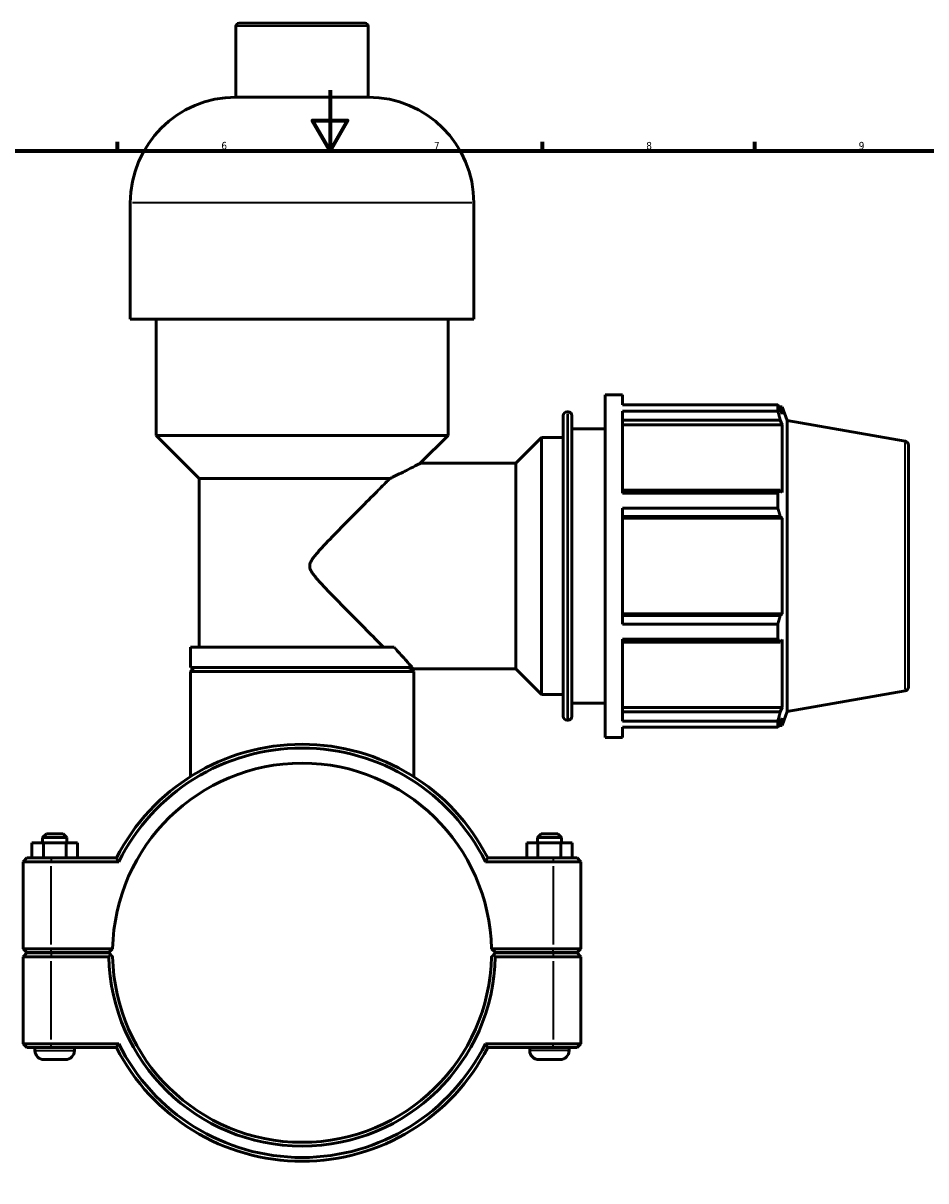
# Model space of a CAD drawing. Header units: millimetres. Extents: x 0 to 1064, y -29 to 1458.
# Tile 4 of 8: x 319 to 617, y 234 to 616. Entities that reach past the tile are written whole.
import ezdxf

# ---------------------------------------------------------------- set-up
doc = ezdxf.new("R2010")
doc.units = ezdxf.units.MM
for name, color, linetype, lineweight in [('Border (ISO)', 7, 'Continuous', 70), ('Visible (ISO)', 7, 'Continuous', 50), ('Visible Narrow (ISO)', 7, 'Continuous', 35)]:
    doc.layers.add(name, color=color, linetype=linetype, lineweight=lineweight)
doc.styles.add('Note Text (ISO)', font='tahoma.ttf')

# ---------------------------------------------------------------- blocks, each defined once
blk = doc.blocks.new('Borders Default Border')
at = {"layer": 'Border (ISO)'}
for p, q in [((350.42, 574), (350.42, 576.9)), ((490.58, 574), (490.58, 576.9)), ((560.67, 574), (560.67, 576.9))]:
    blk.add_line(p, q, dxfattribs=at)
at = {"layer": 'Border (ISO)', "flags": 128}
for points in [[(420.5, 594), (420.5, 574), (414.73, 584), (426.27, 584), (420.5, 574)], [(20, 20), (20, 574), (821, 574), (821, 20), (20, 20)]]:
    blk.add_lwpolyline(points, dxfattribs=at)
at = {"layer": 'Border (ISO)', "color": 232, "true_color": 0xca0064, "char_height": 2.5, "attachment_point": 7, "style": 'Note Text (ISO)'}
for s, insert in [('6', (384.66, 574.35)), ('7', (454.77, 574.4)), ('8', (524.81, 574.34)), ('9', (594.88, 574.35))]:
    blk.add_mtext(s, dxfattribs=dict(at, insert=insert))

msp = doc.modelspace()

# ---------------------------------------------------------------- linework, layer by layer
at = {"layer": 'Visible (ISO)'}
for p, q in [((389.482, 591.652), (389.482, 615.052)), ((390.482, 616.052), (432.08, 616.052)), ((433.08, 591.652), (433.08, 615.052)), ((433.08, 591.652), (389.482, 591.652)), ((354.625, 518.452), (354.625, 556.795)), ((467.937, 518.452), (467.937, 556.795)), ((467.937, 518.452), (354.625, 518.452)), ((363.124, 480.11), (363.124, 518.452)), ((459.439, 480.11), (459.439, 518.452)), ((511.281, 380.552), (511.281, 493.552)), ((511.281, 493.552), (516.931, 493.552)), ((516.931, 490.215), (516.931, 493.552)), ((516.931, 490.215), (568.189, 490.215)), ((568.189, 488.172), (568.189, 490.215)), ((568.547, 489.597), (569.628, 489.597)), ((569.628, 487.165), (569.011, 488.782)), ((569.628, 487.165), (569.628, 489.597)), ((571.281, 485.055), (569.628, 489.597)), ((497.424, 387.462), (497.424, 486.642)), ((498.684, 487.902), (499.021, 487.902)), ((500.281, 486.642), (500.281, 387.462)), ((516.931, 461.116), (516.931, 488.172)), ((568.189, 488.172), (516.931, 488.172)), ((516.931, 485.164), (569.011, 485.164)), ((569.011, 485.164), (569.628, 483.66)), ((571.281, 389.049), (571.281, 485.055)), ((610.24, 478.186), (571.281, 485.055)), ((500.281, 482.252), (511.281, 482.252)), ((516.931, 483.66), (569.628, 483.66)), ((569.628, 461.315), (569.628, 483.66)), ((459.439, 480.11), (363.124, 480.11)), ((377.288, 465.946), (363.124, 480.11)), ((450.282, 470.952), (459.439, 480.11)), ((481.806, 470.952), (490.281, 479.427)), ((490.281, 394.677), (490.281, 479.427)), ((490.281, 479.427), (497.424, 479.427)), ((611.281, 476.945), (611.281, 397.16)), ((450.282, 470.952), (481.806, 470.952)), ((481.806, 403.152), (481.806, 470.952)), ((440.284, 465.946), (377.288, 465.946)), ((377.288, 410.319), (377.288, 465.946)), ((569.011, 462.098), (516.931, 462.098)), ((569.628, 461.315), (569.011, 462.098)), ((516.931, 461.116), (568.189, 461.116)), ((568.189, 456.184), (568.189, 461.116)), ((516.931, 417.921), (516.931, 456.184)), ((568.189, 456.184), (516.931, 456.184)), ((516.931, 453.363), (569.011, 453.363)), ((516.931, 452.853), (569.628, 452.853)), ((569.011, 453.363), (569.628, 452.853)), ((569.628, 421.252), (569.628, 452.853)), ((516.931, 421.252), (569.628, 421.252)), ((569.011, 420.742), (516.931, 420.742)), ((569.628, 421.252), (569.011, 420.742)), ((516.931, 417.921), (568.189, 417.921)), ((568.189, 412.989), (568.189, 417.921)), ((516.931, 385.933), (516.931, 412.989)), ((568.189, 412.989), (516.931, 412.989)), ((569.011, 412.007), (569.628, 412.79)), ((569.628, 390.444), (569.628, 412.79)), ((441.64, 410.319), (374.455, 410.319)), ((374.455, 403.652), (374.455, 410.319)), ((516.931, 412.007), (569.011, 412.007)), ((447.648, 403.652), (374.455, 403.652)), ((375.705, 403.552), (374.455, 402.302)), ((448.108, 402.302), (374.455, 402.302)), ((374.455, 367.607), (374.455, 402.302)), ((375.705, 403.552), (446.477, 403.552)), ((382.953, 403.552), (382.953, 403.652)), ((447.258, 403.152), (481.806, 403.152)), ((447.258, 403.152), (448.108, 402.302)), ((448.108, 367.607), (448.108, 402.302)), ((481.806, 403.152), (490.281, 394.677)), ((490.281, 394.677), (497.424, 394.677)), ((610.24, 395.919), (571.281, 389.049)), ((500.281, 391.852), (511.281, 391.852)), ((516.931, 390.444), (569.628, 390.444)), ((569.628, 390.444), (569.011, 388.941)), ((498.684, 386.202), (499.021, 386.202)), ((569.011, 388.941), (516.931, 388.941)), ((516.931, 385.933), (568.189, 385.933)), ((568.189, 383.89), (568.189, 385.933)), ((569.011, 385.323), (569.628, 386.939)), ((571.281, 389.049), (569.628, 384.507)), ((569.628, 384.507), (569.628, 386.939)), ((516.931, 380.552), (516.931, 383.89)), ((568.189, 383.89), (516.931, 383.89)), ((568.547, 384.507), (569.628, 384.507)), ((511.281, 380.552), (516.931, 380.552)), ((326.931, 348.802), (325.681, 347.552)), ((333.681, 347.552), (325.681, 347.552)), ((325.681, 345.802), (325.681, 347.552)), ((326.931, 348.802), (332.431, 348.802)), ((332.431, 348.802), (333.681, 347.552)), ((333.681, 345.802), (333.681, 347.552)), ((490.131, 348.802), (488.881, 347.552)), ((488.881, 347.552), (496.881, 347.552)), ((488.881, 347.552), (488.881, 345.802)), ((495.631, 348.802), (490.131, 348.802)), ((495.631, 348.802), (496.881, 347.552)), ((496.881, 347.552), (496.881, 345.802)), ((322.176, 345.802), (325.963, 345.802)), ((322.176, 340.802), (322.176, 345.802)), ((325.963, 345.802), (333.469, 345.802)), ((325.963, 340.802), (325.963, 345.802)), ((333.469, 345.802), (337.187, 345.802)), ((333.469, 340.802), (333.469, 345.802)), ((337.187, 340.802), (337.187, 345.802)), ((489.094, 345.802), (485.376, 345.802)), ((485.376, 340.802), (485.376, 345.802)), ((489.094, 340.802), (489.094, 345.802)), ((496.599, 345.802), (489.094, 345.802)), ((496.599, 340.802), (496.599, 345.802)), ((500.387, 345.802), (496.599, 345.802)), ((500.387, 340.802), (500.387, 345.802)), ((320.531, 340.802), (319.281, 339.552)), ((320.531, 340.802), (328.481, 340.802)), ((350.044, 340.802), (328.481, 340.802)), ((494.081, 340.802), (472.518, 340.802)), ((494.081, 340.802), (502.031, 340.802)), ((502.031, 340.802), (503.281, 339.552)), ((328.481, 339.552), (319.281, 339.552)), ((319.281, 339.552), (319.281, 310.852)), ((328.481, 339.552), (350.814, 339.552)), ((471.748, 339.552), (494.081, 339.552)), ((503.281, 339.552), (494.081, 339.552)), ((503.281, 310.852), (503.281, 339.552)), ((320.531, 309.602), (319.281, 310.852)), ((319.281, 310.852), (328.481, 310.852)), ((320.531, 309.502), (319.281, 308.252)), ((328.481, 309.602), (320.531, 309.602)), ((320.531, 309.502), (328.481, 309.502)), ((323.181, 309.502), (323.181, 309.602)), ((348.795, 310.852), (328.481, 310.852)), ((328.481, 309.602), (347.531, 309.602)), ((347.531, 309.502), (328.481, 309.502)), ((336.181, 309.502), (336.181, 309.602)), ((347.531, 309.602), (348.795, 310.852)), ((348.161, 308.879), (347.531, 309.502)), ((473.768, 310.852), (475.031, 309.602)), ((494.081, 310.852), (473.768, 310.852)), ((475.031, 309.502), (474.401, 308.879)), ((475.031, 309.602), (494.081, 309.602)), ((494.081, 309.502), (475.031, 309.502)), ((486.381, 309.602), (486.381, 309.502)), ((494.081, 310.852), (503.281, 310.852)), ((502.031, 309.602), (494.081, 309.602)), ((494.081, 309.502), (502.031, 309.502)), ((499.381, 309.602), (499.381, 309.502)), ((502.031, 309.602), (503.281, 310.852)), ((502.031, 309.502), (503.281, 308.252)), ((328.481, 308.252), (319.281, 308.252)), ((319.281, 308.252), (319.281, 279.552)), ((328.481, 308.252), (347.544, 308.252)), ((475.018, 308.252), (494.081, 308.252)), ((503.281, 308.252), (494.081, 308.252)), ((503.281, 279.552), (503.281, 308.252)), ((319.281, 279.552), (328.481, 279.552)), ((320.531, 278.302), (319.281, 279.552)), ((350.814, 279.552), (328.481, 279.552)), ((494.081, 279.552), (471.748, 279.552)), ((494.081, 279.552), (503.281, 279.552)), ((502.031, 278.302), (503.281, 279.552)), ((328.481, 278.302), (320.531, 278.302)), ((323.181, 277.302), (323.181, 278.302)), ((328.481, 278.302), (350.044, 278.302)), ((336.181, 277.302), (336.181, 278.302)), ((472.518, 278.302), (494.081, 278.302)), ((486.381, 278.302), (486.381, 277.302)), ((502.031, 278.302), (494.081, 278.302)), ((499.381, 278.302), (499.381, 277.302)), ((333.181, 274.302), (326.181, 274.302)), ((489.381, 274.302), (496.381, 274.302))]:
    msp.add_line(p, q, dxfattribs=at)
for centre, radius, start, end in [((390.482, 615.052), 1, 90, 180), ((432.08, 615.052), 1, 0, 90), ((389.482, 556.795), 34.857, 90, 180), ((433.08, 556.795), 34.857, 0, 90), ((498.684, 486.642), 1.26, 90, 180), ((499.021, 486.642), 1.26, 0, 90), ((610.021, 476.945), 1.26, 0, 80), ((610.021, 397.16), 1.26, 280, 0), ((498.684, 387.462), 1.26, 180, 270), ((499.021, 387.462), 1.26, 270, 0), ((411.281, 309.552), 68.75, 27.03569, 152.96431), ((411.281, 309.552), 67.5, 26.3878, 153.6122), ((411.281, 309.552), 62.5, 1.19184, 178.80816), ((411.281, 309.552), 62.5, 178.80816, 178.80823), ((411.281, 309.552), 62.5, 1.19177, 1.19184), ((411.281, 309.552), 63.75, 181.16847, 358.83153), ((411.281, 309.552), 62.5, 181.19177, 358.80823), ((411.281, 309.552), 67.5, 206.3878, 333.6122), ((326.181, 277.302), 3, 180, 270), ((333.181, 277.302), 3, 270, 0), ((411.281, 309.552), 68.75, 207.03569, 332.96431), ((489.381, 277.302), 3, 180, 270), ((496.381, 277.302), 3, 270, 0)]:
    msp.add_arc(centre, radius, start, end, dxfattribs=at)
for points, weights in [([(568.189, 490.215), (568.616, 489.484), (569.011, 488.782)], [1, 1.00175658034, 1.00269704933]), ([(569.011, 485.164), (568.616, 486.637), (568.189, 488.172)], [1.00269704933, 1.00175658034, 1]), ([(568.189, 461.116), (568.616, 461.617), (569.011, 462.098)], [1, 1.00175658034, 1.00269704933]), ([(569.011, 453.363), (568.616, 454.744), (568.189, 456.184)], [1.00269704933, 1.00175658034, 1]), ([(568.189, 417.921), (568.616, 419.36), (569.011, 420.742)], [1, 1.00175658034, 1.00269704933]), ([(569.011, 412.007), (568.616, 412.488), (568.189, 412.989)], [1.00269704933, 1.00175658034, 1]), ([(568.189, 385.933), (568.616, 387.468), (569.011, 388.941)], [1, 1.00175658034, 1.00269704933]), ([(569.011, 385.323), (568.616, 384.621), (568.189, 383.89)], [1.00269704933, 1.00175658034, 1]), ([(348.795, 308.252), (348.48, 308.564), (348.161, 308.879)], [1.01164203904, 1.00874326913, 1.00580222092]), ([(474.401, 308.879), (474.083, 308.564), (473.768, 308.252)], [1.00580222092, 1.00874326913, 1.01164203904])]:
    msp.add_rational_spline(points, weights, degree=2, dxfattribs=at)
for points, knots in [([(450.282, 470.952), (450.282, 470.952), (450.194, 470.905), (449.828, 470.71), (449.55, 470.562), (448.469, 469.991), (447.407, 469.435), (444.914, 468.166), (443.21, 467.317), (440.982, 466.269), (440.635, 466.107), (440.284, 465.946)], [5.1012779, 5.1012779, 5.1012779, 5.1012779, 5.4078643, 5.4078643, 5.7144508, 5.7144508, 6.3276236, 6.3276236, 7.043055, 7.043055, 7.1722852, 7.1722852, 7.1722852, 7.1722852]), ([(440.284, 465.946), (439.953, 465.613), (439.609, 465.268), (438.05, 463.703), (436.728, 462.375), (433.571, 459.2), (431.593, 457.21), (427.538, 453.115), (425.459, 451.011), (421.469, 446.932), (419.533, 444.943), (416.939, 442.13), (416.132, 441.235), (415.038, 439.852), (414.697, 439.394), (414.248, 438.631), (414.11, 438.365), (413.889, 437.773), (413.802, 437.446), (413.802, 436.658), (413.889, 436.332), (414.11, 435.739), (414.248, 435.474), (414.697, 434.711), (415.038, 434.253), (416.132, 432.87), (416.939, 431.975), (419.533, 429.161), (421.469, 427.173), (425.459, 423.094), (427.538, 420.99), (431.593, 416.895), (433.571, 414.904), (436.322, 412.139), (437.249, 411.207), (438.133, 410.319)], [8.4840514, 8.4840514, 8.4840514, 8.4840514, 8.6892577, 8.6892577, 9.3902658, 9.3902658, 10.335816, 10.335816, 11.2813662, 11.2813662, 12.2269163, 12.2269163, 12.6996914, 12.6996914, 12.936079, 12.936079, 13.0542727, 13.0542727, 13.1724665, 13.1724665, 13.2906603, 13.2906603, 13.4088541, 13.4088541, 13.6452416, 13.6452416, 14.1180167, 14.1180167, 15.0635669, 15.0635669, 16.009117, 16.009117, 16.9546672, 16.9546672, 17.4436927, 17.4436927, 17.4436927, 17.4436927]), ([(441.64, 410.319), (441.998, 409.912), (442.35, 409.515), (443.773, 407.913), (444.756, 406.824), (446.382, 405.033), (447.026, 404.33), (447.527, 403.785), (447.59, 403.715), (447.648, 403.652)], [15.0359251, 15.0359251, 15.0359251, 15.0359251, 15.2533141, 15.2533141, 15.9419213, 15.9419213, 16.6305285, 16.6305285, 16.7401673, 16.7401673, 16.7401673, 16.7401673]), ([(446.477, 403.552), (446.494, 403.544), (446.511, 403.535), (447.007, 403.282), (447.258, 403.152), (447.258, 403.152)], [3.52483159, 3.52483159, 3.52483159, 3.52483159, 3.54269068, 3.54269068, 4.05211785, 4.05211785, 4.05211785, 4.05211785])]:
    msp.add_open_spline(points, degree=3, knots=knots, dxfattribs=at)
for points, degree in [([(439.009, 403.652), (439.051, 403.617), (439.091, 403.584), (439.129, 403.552)], 3), ([(350.814, 339.552), (350.556, 339.969), (350.299, 340.385), (350.044, 340.802)], 3), ([(471.748, 339.552), (472.006, 339.969), (472.263, 340.385), (472.518, 340.802)], 3), ([(347.544, 308.252), (347.853, 308.567), (348.161, 308.879)], 2), ([(474.401, 308.879), (474.709, 308.567), (475.018, 308.252)], 2), ([(350.814, 279.552), (350.556, 279.136), (350.299, 278.719), (350.044, 278.302)], 3), ([(471.748, 279.552), (472.006, 279.136), (472.263, 278.719), (472.518, 278.302)], 3)]:
    msp.add_open_spline(points, degree=degree, dxfattribs=at)
at = {"layer": 'Visible Narrow (ISO)'}
for p, q in [((432.812, 615.052), (389.751, 615.052)), ((467.24, 556.795), (355.323, 556.795)), ((498.684, 487.276), (498.684, 386.828)), ((499.021, 386.828), (499.021, 487.276)), ((610.24, 396.425), (610.24, 477.68)), ((328.481, 340.74), (328.481, 339.615)), ((494.081, 340.74), (494.081, 339.615)), ((328.481, 312.287), (328.481, 338.117)), ((494.081, 338.117), (494.081, 312.287)), ((328.481, 309.665), (328.481, 310.79)), ((328.481, 309.44), (328.481, 308.315)), ((494.081, 309.665), (494.081, 310.79)), ((494.081, 309.44), (494.081, 308.315)), ((328.481, 280.987), (328.481, 306.817)), ((494.081, 306.817), (494.081, 280.987)), ((328.481, 278.365), (328.481, 279.49)), ((494.081, 278.365), (494.081, 279.49)), ((323.261, 277.302), (336.101, 277.302)), ((499.301, 277.302), (486.461, 277.302))]:
    msp.add_line(p, q, dxfattribs=at)

# ---------------------------------------------------------------- block references
msp.add_blockref('Borders Default Border', (0, 0))

doc.saveas('drawing.dxf')
